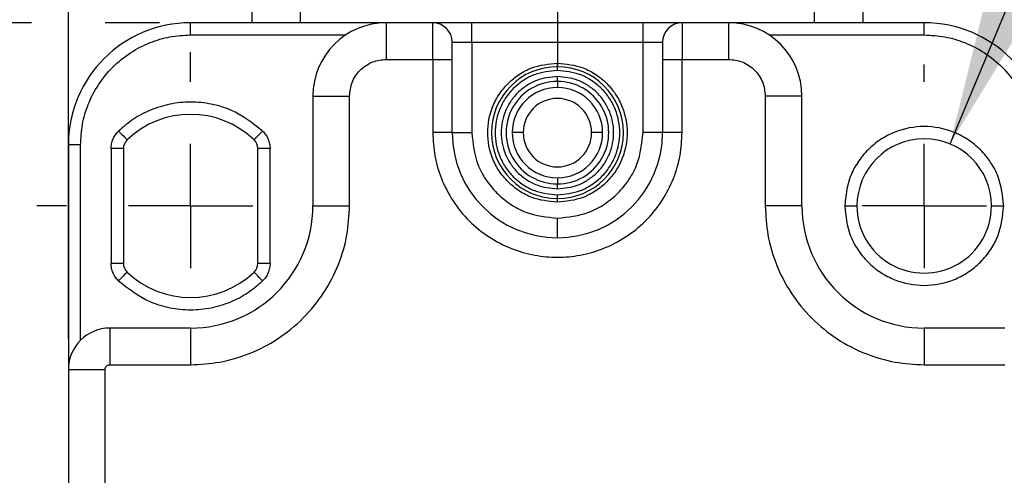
# Model space of a CAD drawing. Header units: millimetres. Extents: x 0 to 559, y 0 to 432.
# Tile 4 of 16: x 142 to 183, y 264 to 283. Entities that reach past the tile are written whole.
import ezdxf

# ---------------------------------------------------------------- set-up
doc = ezdxf.new("R2010")
doc.units = ezdxf.units.MM
doc.linetypes.add('CENTERX2', pattern=[20.32, 12.7, -2.54, 2.54, -2.54])
doc.layers.add('CENTER', color=40, linetype='CENTERX2')
doc.layers.add('DIMENSIONS', color=140, linetype='Continuous', lineweight=25)
doc.styles.add('SLDTEXTSTYLE0', font='TXT', dxfattribs={"width": 0.75})
doc.dimstyles.new('SLDDIMSTYLE0', dxfattribs={"dimtxt": 6, "dimasz": 6, "dimexe": 0, "dimexo": 0.0625, "dimgap": 1.5, "dimtad": 0, "dimtih": 1, "dimtoh": 1, "dimdec": 1, "dimrnd": 1e-09, "dimzin": 12, "dimdsep": 46, "dimtxsty": 'SLDTEXTSTYLE0', "dimsah": 1, "dimcen": 0.09, "dimadec": 0, "dimazin": 3, "dimtfac": 1, "dimtdec": 1, "dimtofl": 0, "dimtmove": 0, "dimatfit": 3, "dimfxl": 0, "dimfrac": 2, "dimtolj": 1, "dimtzin": 12, "dimarcsym": 0})
doc.dimstyles.new('SLDDIMSTYLE1', dxfattribs={"dimtxt": 6, "dimasz": 6, "dimexe": 0, "dimexo": 0.0625, "dimgap": 1.5, "dimtad": 0, "dimtih": 1, "dimtoh": 1, "dimdec": 1, "dimrnd": 1e-09, "dimzin": 12, "dimdsep": 46, "dimtxsty": 'SLDTEXTSTYLE0', "dimsah": 1, "dimcen": 0, "dimadec": 0, "dimazin": 3, "dimtfac": 1, "dimtdec": 1, "dimtofl": 0, "dimtmove": 0, "dimatfit": 3, "dimfxl": 0, "dimfrac": 2, "dimtolj": 1, "dimtzin": 12, "dimarcsym": 0})
doc.dimstyles.new('SLDDIMSTYLE2', dxfattribs={"dimtxt": 6, "dimasz": 6, "dimexe": 0, "dimexo": 0.0625, "dimgap": 1.5, "dimtad": 0, "dimtih": 1, "dimtoh": 1, "dimdec": 1, "dimrnd": 1e-09, "dimzin": 4, "dimdsep": 46, "dimtxsty": 'SLDTEXTSTYLE0', "dimsah": 1, "dimcen": 0.09, "dimadec": 0, "dimazin": 1, "dimtfac": 1, "dimtdec": 1, "dimtofl": 0, "dimtmove": 0, "dimatfit": 3, "dimfxl": 0, "dimfrac": 2, "dimtolj": 1, "dimtzin": 12, "dimarcsym": 0})

# ---------------------------------------------------------------- blocks, each defined once
blk = doc.blocks.new('_D_1')
at = {"layer": 'DIMENSIONS'}
for p, q in [((200.461, 308.487), (198.633, 308.487)), ((198.633, 308.487), (198.633, 298.962)), ((215.978, 308.487), (217.806, 308.487)), ((217.806, 308.487), (217.806, 298.962)), ((180.52, 277.909), (189.661, 299.842)), ((189.661, 299.842), (195.218, 299.842)), ((198.633, 298.962), (200.461, 298.962)), ((217.806, 298.962), (215.978, 298.962))]:
    blk.add_line(p, q, dxfattribs=at)
blk.add_solid([(180.52, 277.909), (183.68, 283.092), (181.976, 283.803)], dxfattribs=at)
at = {"layer": 'DIMENSIONS', "char_height": 6, "attachment_point": 1, "style": 'SLDTEXTSTYLE0'}
for s, insert in [('%%c', (198.154, 317.441)), ('5.5', (207.202, 317.441)), ('0.22', (200.461, 306.697)), ('TYP.', (200.674, 295.953))]:
    blk.add_mtext(s, dxfattribs=dict(at, insert=insert))
blk = doc.blocks.new('_D_2')
at = {"layer": 'DIMENSIONS'}
for p, q in [((186.522, 275.371), (210.324, 275.371)), ((207.149, 275.371), (207.149, 248.982)), ((199.391, 240.004), (197.563, 240.004)), ((197.563, 240.004), (197.563, 230.479)), ((214.907, 240.004), (216.736, 240.004)), ((216.736, 240.004), (216.736, 230.479)), ((197.563, 230.479), (199.391, 230.479)), ((216.736, 230.479), (214.907, 230.479)), ((207.149, 202.871), (207.149, 229.261)), ((180.133, 202.871), (210.324, 202.871))]:
    blk.add_line(p, q, dxfattribs=at)
for points in [[(207.149, 275.371), (206.226, 269.371), (208.072, 269.371)], [(207.149, 202.871), (208.072, 208.871), (206.226, 208.871)]]:
    blk.add_solid(points, dxfattribs=at)
at = {"layer": 'DIMENSIONS', "char_height": 6, "attachment_point": 1, "style": 'SLDTEXTSTYLE0'}
for s, insert in [('72.5', (199.391, 248.958)), ('2.85', (199.391, 238.214))]:
    blk.add_mtext(s, dxfattribs=dict(at, insert=insert))
blk = doc.blocks.new('_D_3')
at = {"layer": 'DIMENSIONS'}
for p, q in [((164.462, 342.931), (164.462, 356.182)), ((184.462, 279.141), (184.462, 356.182)), ((200.461, 353.89), (198.633, 353.89)), ((198.633, 353.89), (198.633, 344.365)), ((215.978, 353.89), (217.806, 353.89)), ((217.806, 353.89), (217.806, 344.365)), ((164.462, 353.007), (184.462, 353.007)), ((184.462, 353.007), (195.588, 353.007)), ((198.633, 344.365), (200.461, 344.365)), ((217.806, 344.365), (215.978, 344.365))]:
    blk.add_line(p, q, dxfattribs=at)
for points in [[(164.462, 353.007), (170.462, 352.083), (170.462, 353.93)], [(184.462, 353.007), (178.462, 353.93), (178.462, 352.083)]]:
    blk.add_solid(points, dxfattribs=at)
at = {"layer": 'DIMENSIONS', "char_height": 6, "attachment_point": 1, "style": 'SLDTEXTSTYLE0'}
for s, insert in [('20.0', (200.461, 362.843)), ('0.79', (200.461, 352.099))]:
    blk.add_mtext(s, dxfattribs=dict(at, insert=insert))
blk = doc.blocks.new('_D_4')
at = {"layer": 'DIMENSIONS'}
for p, q in [((144.462, 269.941), (144.462, 356.182)), ((164.462, 342.931), (164.462, 356.182)), ((114.702, 353.89), (112.874, 353.89)), ((112.874, 353.89), (112.874, 344.365)), ((130.219, 353.89), (132.047, 353.89)), ((132.047, 353.89), (132.047, 344.365)), ((144.462, 353.007), (135.093, 353.007)), ((164.462, 353.007), (144.462, 353.007)), ((112.874, 344.365), (114.702, 344.365)), ((132.047, 344.365), (130.219, 344.365))]:
    blk.add_line(p, q, dxfattribs=at)
for points in [[(144.462, 353.007), (150.462, 352.083), (150.462, 353.93)], [(164.462, 353.007), (158.462, 353.93), (158.462, 352.083)]]:
    blk.add_solid(points, dxfattribs=at)
at = {"layer": 'DIMENSIONS', "char_height": 6, "attachment_point": 1, "style": 'SLDTEXTSTYLE0'}
for s, insert in [('20.0', (114.702, 362.843)), ('0.79', (114.702, 352.099))]:
    blk.add_mtext(s, dxfattribs=dict(at, insert=insert))
blk = doc.blocks.new('_D_5')
at = {"layer": 'DIMENSIONS'}
for p, q in [((142.962, 330.371), (119.286, 330.371)), ((122.461, 330.371), (122.461, 316.482)), ((151.902, 330.371), (145.962, 330.371)), ((114.702, 307.504), (112.874, 307.504)), ((112.874, 307.504), (112.874, 297.979)), ((130.219, 307.504), (132.047, 307.504)), ((132.047, 307.504), (132.047, 297.979)), ((112.874, 297.979), (114.702, 297.979)), ((132.047, 297.979), (130.219, 297.979)), ((122.461, 282.871), (122.461, 296.761)), ((142.962, 282.871), (119.286, 282.871)), ((148.192, 282.871), (145.962, 282.871))]:
    blk.add_line(p, q, dxfattribs=at)
for points in [[(122.461, 330.371), (121.538, 324.371), (123.384, 324.371)], [(122.461, 282.871), (123.384, 288.871), (121.538, 288.871)]]:
    blk.add_solid(points, dxfattribs=at)
at = {"layer": 'DIMENSIONS', "char_height": 6, "attachment_point": 1, "style": 'SLDTEXTSTYLE0'}
for s, insert in [('47.5', (114.702, 316.458)), ('1.87', (114.702, 305.714))]:
    blk.add_mtext(s, dxfattribs=dict(at, insert=insert))
blk = doc.blocks.new('_D_6')
at = {"layer": 'DIMENSIONS'}
for p, q in [((142.962, 282.871), (119.286, 282.871)), ((122.461, 282.871), (122.461, 252.732)), ((148.192, 282.871), (145.962, 282.871)), ((114.702, 243.754), (112.874, 243.754)), ((112.874, 243.754), (112.874, 234.229)), ((130.219, 243.754), (132.047, 243.754)), ((132.047, 243.754), (132.047, 234.229)), ((112.874, 234.229), (114.702, 234.229)), ((132.047, 234.229), (130.219, 234.229)), ((122.461, 202.871), (122.461, 233.011)), ((148.791, 202.871), (119.286, 202.871))]:
    blk.add_line(p, q, dxfattribs=at)
for points in [[(122.461, 282.871), (121.538, 276.871), (123.384, 276.871)], [(122.461, 202.871), (123.384, 208.871), (121.538, 208.871)]]:
    blk.add_solid(points, dxfattribs=at)
at = {"layer": 'DIMENSIONS', "char_height": 6, "attachment_point": 1, "style": 'SLDTEXTSTYLE0'}
for s, insert in [('80.0', (114.702, 252.708)), ('3.15', (114.702, 241.964))]:
    blk.add_mtext(s, dxfattribs=dict(at, insert=insert))
blk = doc.blocks.new('SW_CENTERMARKSYMBOL_1')
at = {"layer": 'CENTER', "color": 0}
for p, q in [((0, 5.08), (0, 5.79)), ((0, 0), (0, 2.54)), ((-5.08, 0), (-5.79, 0)), ((0, 0), (-2.54, 0)), ((0, 0), (0, -2.54)), ((0, 0), (2.54, 0)), ((5.08, 0), (5.79, 0)), ((0, -5.08), (0, -5.79))]:
    blk.add_line(p, q, dxfattribs=at)
blk = doc.blocks.new('SW_CENTERMARKSYMBOL_3')
at = {"layer": 'CENTER', "color": 0}
for p, q in [((0, 5.08), (0, 6.29)), ((0, 0), (0, 2.54)), ((-5.08, 0), (-6.29, 0)), ((0, 0), (-2.54, 0)), ((0, 0), (0, -2.54)), ((0, 0), (2.54, 0)), ((5.08, 0), (6.29, 0)), ((0, -5.08), (0, -6.29))]:
    blk.add_line(p, q, dxfattribs=at)
blk = doc.blocks.new('SW_CENTERMARKSYMBOL_5')
at = {"layer": 'CENTER', "color": 0}
for p, q in [((0, 5.08), (0, 11.29)), ((0, 0), (0, 2.54)), ((-5.08, 0), (-11.29, 0)), ((0, 0), (-2.54, 0)), ((0, 0), (0, -2.54)), ((0, 0), (2.54, 0)), ((5.08, 0), (11.29, 0)), ((0, -5.08), (0, -11.29))]:
    blk.add_line(p, q, dxfattribs=at)

msp = doc.modelspace()

# ---------------------------------------------------------------- linework, layer by layer
for p, q in [((151.962, 302.371), (151.962, 282.871)), ((176.962, 282.871), (176.962, 302.371)), ((153.962, 282.871), (153.962, 291.281)), ((174.962, 291.281), (174.962, 282.871)), ((149.462, 282.371), (149.462, 282.871)), ((157.462, 282.871), (149.462, 282.871)), ((157.462, 282.871), (157.462, 281.371)), ((159.362, 282.871), (157.462, 282.871)), ((159.362, 281.371), (159.362, 282.871)), ((160.962, 282.871), (159.362, 282.871)), ((160.962, 282.071), (160.962, 282.871)), ((167.962, 282.871), (160.962, 282.871)), ((167.962, 282.071), (167.962, 282.871)), ((169.562, 282.871), (167.962, 282.871)), ((169.562, 282.871), (169.562, 281.371)), ((171.462, 282.871), (169.562, 282.871)), ((179.462, 282.871), (171.462, 282.871)), ((171.462, 282.871), (171.462, 281.371)), ((179.462, 282.371), (179.462, 282.871)), ((149.462, 282.371), (155.803, 282.371)), ((173.12, 282.371), (179.462, 282.371)), ((160.162, 281.371), (160.162, 282.071)), ((160.162, 282.071), (160.962, 282.071)), ((160.962, 282.071), (160.962, 278.371)), ((160.962, 282.071), (167.962, 282.071)), ((167.962, 282.071), (168.762, 282.071)), ((167.962, 278.371), (167.962, 282.071)), ((168.762, 282.071), (168.762, 281.371)), ((157.462, 281.371), (159.362, 281.371)), ((159.362, 281.371), (159.362, 278.371)), ((159.362, 281.371), (160.162, 281.371)), ((160.162, 278.371), (160.162, 281.371)), ((164.462, 281.071), (164.462, 281.221)), ((164.462, 280.921), (164.462, 281.071)), ((168.762, 281.371), (168.762, 278.371)), ((168.762, 281.371), (169.562, 281.371)), ((169.562, 278.371), (169.562, 281.371)), ((169.562, 281.371), (171.462, 281.371)), ((164.462, 280.471), (164.462, 280.671)), ((164.462, 280.471), (164.462, 280.221)), ((154.462, 279.871), (154.462, 275.371)), ((154.462, 279.871), (155.962, 279.871)), ((155.962, 275.371), (155.962, 279.871)), ((172.962, 279.871), (172.962, 275.371)), ((174.462, 279.871), (172.962, 279.871)), ((174.462, 275.371), (174.462, 279.871)), ((160.162, 278.371), (159.362, 278.371)), ((160.162, 278.371), (160.962, 278.371)), ((163.062, 278.371), (162.612, 278.371)), ((166.312, 278.371), (165.862, 278.371)), ((168.762, 278.371), (167.962, 278.371)), ((169.562, 278.371), (168.762, 278.371)), ((144.462, 277.871), (144.462, 268.671)), ((144.962, 277.871), (144.462, 277.871)), ((144.962, 269.875), (144.962, 277.871)), ((146.212, 277.716), (146.212, 273.026)), ((146.712, 277.716), (146.212, 277.716)), ((146.712, 277.716), (146.712, 273.026)), ((152.212, 273.026), (152.212, 277.716)), ((152.712, 277.716), (152.212, 277.716)), ((152.712, 273.026), (152.712, 277.716)), ((164.462, 276.521), (164.462, 276.271)), ((164.462, 276.071), (164.462, 276.271)), ((164.462, 275.671), (164.462, 275.821)), ((164.462, 275.521), (164.462, 275.671)), ((154.462, 275.371), (155.962, 275.371)), ((174.462, 275.371), (172.962, 275.371)), ((176.212, 275.371), (176.712, 275.371)), ((182.212, 275.371), (182.712, 275.371)), ((164.462, 274.071), (164.462, 274.871)), ((146.212, 273.026), (146.712, 273.026)), ((152.212, 273.026), (152.712, 273.026)), ((149.462, 270.371), (146.162, 270.371)), ((146.162, 270.371), (146.162, 268.871)), ((149.462, 270.371), (149.462, 268.871)), ((182.762, 270.371), (179.462, 270.371)), ((179.462, 270.371), (179.462, 268.871)), ((144.462, 268.671), (144.462, 222.071)), ((144.462, 268.671), (145.962, 268.671)), ((145.962, 222.071), (145.962, 268.671)), ((146.162, 268.871), (149.462, 268.871)), ((179.462, 268.871), (182.762, 268.871))]:
    msp.add_line(p, q)
at = {"flags": 128}
for points in [[(146.519, 278.438), (146.587, 278.368), (146.652, 278.3), (146.712, 278.237), (146.764, 278.183), (146.807, 278.138), (146.839, 278.105), (146.859, 278.084), (146.865, 278.077)], [(152.058, 278.077), (152.064, 278.084), (152.084, 278.105), (152.116, 278.138), (152.159, 278.183), (152.212, 278.237), (152.271, 278.3), (152.336, 278.368), (152.404, 278.438)], [(146.865, 272.665), (146.859, 272.658), (146.839, 272.638), (146.807, 272.604), (146.764, 272.559), (146.712, 272.505), (146.652, 272.442), (146.587, 272.375), (146.519, 272.304)], [(152.404, 272.304), (152.336, 272.375), (152.271, 272.442), (152.212, 272.505), (152.159, 272.559), (152.116, 272.604), (152.084, 272.638), (152.064, 272.658), (152.058, 272.665)]]:
    msp.add_lwpolyline(points, dxfattribs=at)
for centre, radius, start, end in [((149.462, 277.871), 5, 90, 180), ((157.462, 279.871), 3, 90, 180), ((159.362, 282.071), 0.8, 0.0001, 89.9997), ((169.562, 282.071), 0.8, 90.0003, 179.9999), ((171.462, 279.871), 3, 360, 90), ((179.462, 277.871), 5, 360, 90), ((164.462, 278.371), 2.7, 90, 270), ((164.462, 278.371), 2.7, 270, 90), ((164.462, 278.371), 2.1, 89.9999, 270.0001), ((164.462, 278.371), 2.1, 269.9999, 90.0001), ((164.462, 278.371), 1.85, 90, 270), ((164.462, 278.371), 1.85, 270, 90), ((164.462, 278.371), 1.4, 0, 180), ((149.462, 275.371), 3.75, 46.1868, 133.8132), ((164.462, 278.371), 4.3, 180, 270), ((164.462, 278.371), 1.4, 180, 360), ((164.462, 278.371), 4.3, 270, 0), ((147.212, 277.716), 0.5, 133.8127, 179.9997), ((151.712, 277.716), 0.5, 0.0003, 46.1869), ((179.462, 275.371), 2.75, 0, 180), ((149.462, 275.371), 5, 270, 360), ((179.462, 275.371), 5, 180, 270), ((179.462, 275.371), 2.75, 179.9999, 0.0001), ((147.212, 273.026), 0.5, 179.9998, 226.1873), ((151.712, 273.026), 0.5, 313.8131, 0.0001), ((149.462, 275.371), 3.75, 226.187, 313.813), ((146.162, 268.671), 1.7, 90, 180)]:
    msp.add_arc(centre, radius, start, end)
for points, knots in [([(144.962, 277.871), (144.977, 278.154), (145.007, 278.72), (145.261, 279.557), (145.672, 280.356), (146.257, 281.076), (146.976, 281.661), (147.776, 282.072), (148.613, 282.326), (149.179, 282.356), (149.462, 282.371)], [0, 0, 0, 0, 0.1200297, 0.2400227, 0.3686466, 0.5000009, 0.6313546, 0.7599788, 0.880008, 1, 1, 1, 1]), ([(179.462, 282.371), (179.744, 282.356), (180.31, 282.326), (181.147, 282.072), (181.947, 281.661), (182.666, 281.076), (183.251, 280.356), (183.662, 279.557), (183.916, 278.719), (183.946, 278.154), (183.962, 277.871)], [0, 0, 0, 0, 0.12003, 0.240023, 0.368647, 0.5, 0.631355, 0.759979, 0.880008, 1, 1, 1, 1]), ([(155.962, 279.871), (155.982, 280.06), (156.013, 280.351), (156.199, 280.701), (156.393, 280.939), (156.632, 281.133), (156.982, 281.32), (157.273, 281.351), (157.462, 281.371)], [0, 0, 0, 0, 0.239444, 0.369608, 0.5, 0.630165, 0.760557, 1, 1, 1, 1]), ([(164.462, 275.521), (164.103, 275.559), (163.55, 275.619), (162.885, 275.973), (162.433, 276.342), (162.062, 276.795), (161.718, 277.459), (161.542, 278.371), (161.718, 279.283), (162.062, 279.947), (162.432, 280.4), (162.885, 280.769), (163.55, 281.124), (164.103, 281.183), (164.462, 281.221)], [0, 0, 0, 0, 0.119721, 0.184831, 0.25, 0.315109, 0.380278, 0.5, 0.619722, 0.684831, 0.75, 0.815109, 0.880279, 1, 1, 1, 1]), ([(164.462, 281.221), (164.82, 281.183), (165.373, 281.124), (166.038, 280.769), (166.49, 280.401), (166.861, 279.947), (167.205, 279.283), (167.381, 278.371), (167.205, 277.459), (166.861, 276.795), (166.491, 276.342), (166.038, 275.973), (165.373, 275.619), (164.82, 275.559), (164.462, 275.521)], [0, 0, 0, 0, 0.119721, 0.184831, 0.25, 0.315109, 0.380278, 0.5, 0.619722, 0.684831, 0.75, 0.815109, 0.880279, 1, 1, 1, 1]), ([(171.462, 281.371), (171.65, 281.351), (171.941, 281.32), (172.291, 281.133), (172.53, 280.939), (172.723, 280.701), (172.91, 280.351), (172.941, 280.06), (172.962, 279.871)], [0, 0, 0, 0, 0.239443, 0.369607, 0.5, 0.630164, 0.760556, 1, 1, 1, 1]), ([(164.462, 280.921), (164.141, 280.887), (163.646, 280.834), (163.051, 280.517), (162.646, 280.187), (162.315, 279.781), (162.007, 279.187), (161.85, 278.371), (162.007, 277.555), (162.314, 276.961), (162.646, 276.555), (163.051, 276.226), (163.646, 275.908), (164.141, 275.855), (164.462, 275.821)], [0, 0, 0, 0, 0.119721, 0.184827, 0.25, 0.315106, 0.380278, 0.5, 0.619722, 0.684827, 0.75, 0.815106, 0.880279, 1, 1, 1, 1]), ([(164.462, 280.671), (164.172, 280.64), (163.726, 280.593), (163.189, 280.306), (162.824, 280.009), (162.525, 279.643), (162.248, 279.107), (162.106, 278.371), (162.248, 277.635), (162.525, 277.099), (162.824, 276.733), (163.19, 276.436), (163.726, 276.15), (164.172, 276.102), (164.462, 276.071)], [0, 0, 0, 0, 0.119721, 0.184898, 0.25, 0.315177, 0.380279, 0.5, 0.619721, 0.684898, 0.75, 0.815176, 0.880279, 1, 1, 1, 1]), ([(164.462, 275.821), (164.782, 275.855), (165.277, 275.908), (165.872, 276.226), (166.277, 276.555), (166.608, 276.961), (166.916, 277.555), (167.073, 278.371), (166.916, 279.187), (166.609, 279.781), (166.277, 280.187), (165.872, 280.516), (165.277, 280.834), (164.782, 280.887), (164.462, 280.921)], [0, 0, 0, 0, 0.119721, 0.184827, 0.25, 0.315106, 0.380278, 0.5, 0.619722, 0.684827, 0.75, 0.815106, 0.880279, 1, 1, 1, 1]), ([(164.462, 276.071), (164.751, 276.102), (165.197, 276.15), (165.734, 276.436), (166.099, 276.733), (166.398, 277.099), (166.675, 277.635), (166.817, 278.371), (166.675, 279.107), (166.398, 279.643), (166.099, 280.009), (165.733, 280.306), (165.197, 280.593), (164.751, 280.64), (164.462, 280.671)], [0, 0, 0, 0, 0.119721, 0.184898, 0.25, 0.315177, 0.380279, 0.5, 0.619721, 0.684898, 0.75, 0.815176, 0.880279, 1, 1, 1, 1]), ([(152.404, 278.438), (151.99, 278.76), (151.354, 279.255), (150.306, 279.563), (149.462, 279.65), (148.615, 279.565), (147.827, 279.32), (147.112, 278.95), (146.717, 278.609), (146.519, 278.438)], [0, 0, 0, 0, 0.239773, 0.368341, 0.499483, 0.630624, 0.759193, 0.879617, 1, 1, 1, 1]), ([(146.212, 277.716), (146.215, 277.783), (146.223, 277.918), (146.286, 278.11), (146.381, 278.29), (146.473, 278.389), (146.519, 278.438)], [0, 0, 0, 0, 0.249244, 0.49997, 0.749255, 1, 1, 1, 1]), ([(152.404, 278.438), (152.45, 278.389), (152.541, 278.29), (152.636, 278.111), (152.7, 277.918), (152.708, 277.784), (152.712, 277.716)], [0, 0, 0, 0, 0.249247, 0.4999685, 0.7492542, 1, 1, 1, 1]), ([(159.362, 278.371), (159.379, 278.051), (159.413, 277.41), (159.701, 276.461), (160.166, 275.555), (160.83, 274.739), (161.645, 274.077), (162.559, 273.603), (163.51, 273.33), (164.462, 273.243), (165.413, 273.33), (166.364, 273.603), (167.278, 274.077), (168.093, 274.739), (168.757, 275.555), (169.227, 276.469), (169.511, 277.419), (169.545, 278.06), (169.562, 278.371)], [0, 0, 0, 0, 0.059999, 0.120014, 0.184328, 0.250007, 0.315686, 0.38, 0.441747, 0.500005, 0.558262, 0.620009, 0.684324, 0.750002, 0.815681, 0.879996, 0.941743, 1, 1, 1, 1]), ([(160.962, 278.371), (161.009, 277.931), (161.081, 277.251), (161.517, 276.436), (161.969, 275.879), (162.526, 275.427), (163.342, 274.991), (164.021, 274.918), (164.462, 274.871)], [0, 0, 0, 0, 0.239443, 0.369673, 0.5, 0.63023, 0.760557, 1, 1, 1, 1]), ([(164.462, 274.871), (164.902, 274.918), (165.581, 274.991), (166.397, 275.426), (166.954, 275.879), (167.406, 276.436), (167.842, 277.251), (167.915, 277.931), (167.962, 278.371)], [0, 0, 0, 0, 0.239443, 0.369673, 0.5, 0.63023, 0.760557, 1, 1, 1, 1]), ([(182.712, 275.371), (182.668, 275.78), (182.6, 276.411), (182.196, 277.169), (181.776, 277.685), (181.259, 278.108), (180.501, 278.499), (179.462, 278.7), (178.422, 278.499), (177.664, 278.107), (177.147, 277.685), (176.727, 277.168), (176.323, 276.411), (176.255, 275.78), (176.212, 275.371)], [0, 0, 0, 0, 0.119721, 0.184887, 0.25, 0.315166, 0.380278, 0.5, 0.619721, 0.684887, 0.75, 0.815166, 0.880279, 1, 1, 1, 1]), ([(149.462, 268.871), (149.858, 268.892), (150.675, 268.936), (151.886, 269.297), (153.051, 269.897), (154.09, 270.742), (154.936, 271.782), (155.535, 272.947), (155.897, 274.158), (155.94, 274.975), (155.962, 275.371)], [0, 0, 0, 0, 0.116516, 0.240011, 0.368641, 0.5, 0.631359, 0.759989, 0.883484, 1, 1, 1, 1]), ([(172.962, 275.371), (172.983, 274.975), (173.026, 274.158), (173.388, 272.947), (173.987, 271.782), (174.833, 270.742), (175.872, 269.897), (177.037, 269.297), (178.248, 268.936), (179.065, 268.892), (179.462, 268.871)], [0, 0, 0, 0, 0.116516, 0.240011, 0.368641, 0.5, 0.631359, 0.759989, 0.883484, 1, 1, 1, 1]), ([(176.212, 275.371), (176.255, 274.962), (176.323, 274.331), (176.727, 273.574), (177.147, 273.057), (177.664, 272.635), (178.422, 272.243), (179.462, 272.042), (180.501, 272.243), (181.259, 272.635), (181.776, 273.058), (182.196, 273.574), (182.6, 274.332), (182.668, 274.962), (182.712, 275.371)], [0, 0, 0, 0, 0.119722, 0.184887, 0.25, 0.315166, 0.380279, 0.5, 0.619722, 0.684887, 0.75, 0.815165, 0.880278, 1, 1, 1, 1]), ([(146.519, 272.304), (146.473, 272.353), (146.382, 272.452), (146.287, 272.631), (146.223, 272.824), (146.215, 272.958), (146.212, 273.026)], [0, 0, 0, 0, 0.249245, 0.499971, 0.749255, 1, 1, 1, 1]), ([(152.712, 273.026), (152.708, 272.959), (152.7, 272.824), (152.637, 272.632), (152.542, 272.452), (152.45, 272.354), (152.404, 272.304)], [0, 0, 0, 0, 0.2492479, 0.499968, 0.7492559, 1, 1, 1, 1]), ([(146.519, 272.304), (146.933, 271.982), (147.569, 271.487), (148.617, 271.18), (149.461, 271.092), (150.308, 271.177), (151.096, 271.422), (151.812, 271.792), (152.206, 272.134), (152.404, 272.304)], [0, 0, 0, 0, 0.239773, 0.368341, 0.499483, 0.630625, 0.759193, 0.879617, 1, 1, 1, 1]), ([(145.962, 268.671), (145.964, 268.697), (145.97, 268.75), (146.017, 268.815), (146.082, 268.863), (146.135, 268.868), (146.162, 268.871)], [0, 0, 0, 0, 0.249126, 0.499867, 0.749136, 1, 1, 1, 1])]:
    msp.add_open_spline(points, degree=3, knots=knots)

# ---------------------------------------------------------------- block references
at = {"layer": 'CENTER'}
for name, p in [('SW_CENTERMARKSYMBOL_5', (164.462, 292.371)), ('SW_CENTERMARKSYMBOL_3', (149.462, 275.371)), ('SW_CENTERMARKSYMBOL_1', (179.462, 275.371))]:
    msp.add_blockref(name, p, dxfattribs=at)

# ---------------------------------------------------------------- dimensions: what is measured, and where the dimension line sits
at = {"layer": 'DIMENSIONS'}
for base, p1, p2, picture, middle in [((144.462, 353.007), (164.462, 341.661), (144.462, 268.671), '_D_4', (122.461, 353.007)), ((164.462, 353.007), (184.462, 277.871), (164.462, 341.661), '_D_3', (208.22, 353.007))]:
    dim = msp.add_linear_dim(base=base, p1=p1, p2=p2, dimstyle='SLDDIMSTYLE2', dxfattribs=at)
    dim.commit()
    dim.dimension.update_dxf_attribs({"geometry": picture, "text_midpoint": middle, "dimtype": 160})
for base, p1, p2, dimstyle, picture, middle in [((122.461, 282.871), (153.172, 330.371), (149.462, 282.871), 'SLDDIMSTYLE0', '_D_5', (122.461, 306.621)), ((122.461, 282.871), (150.061, 202.871), (149.462, 282.871), 'SLDDIMSTYLE2', '_D_6', (122.461, 242.871)), ((207.149, 202.871), (185.252, 275.371), (178.863, 202.871), 'SLDDIMSTYLE0', '_D_2', (207.149, 239.121))]:
    dim = msp.add_linear_dim(base=base, p1=p1, p2=p2, angle=90, dimstyle=dimstyle, dxfattribs=at)
    dim.commit()
    dim.dimension.update_dxf_attribs({"geometry": picture, "text_midpoint": middle, "dimtype": 160})
dim = msp.add_diameter_dim_2p(p1=(178.403, 272.833), p2=(180.52, 277.909), text='<>\\PTYP.', dimstyle='SLDDIMSTYLE1', dxfattribs=at)
dim.commit()
dim.dimension.update_dxf_attribs({"geometry": '_D_1', "text_midpoint": (208.22, 303.725), "dimtype": 163})

doc.saveas('drawing.dxf')
